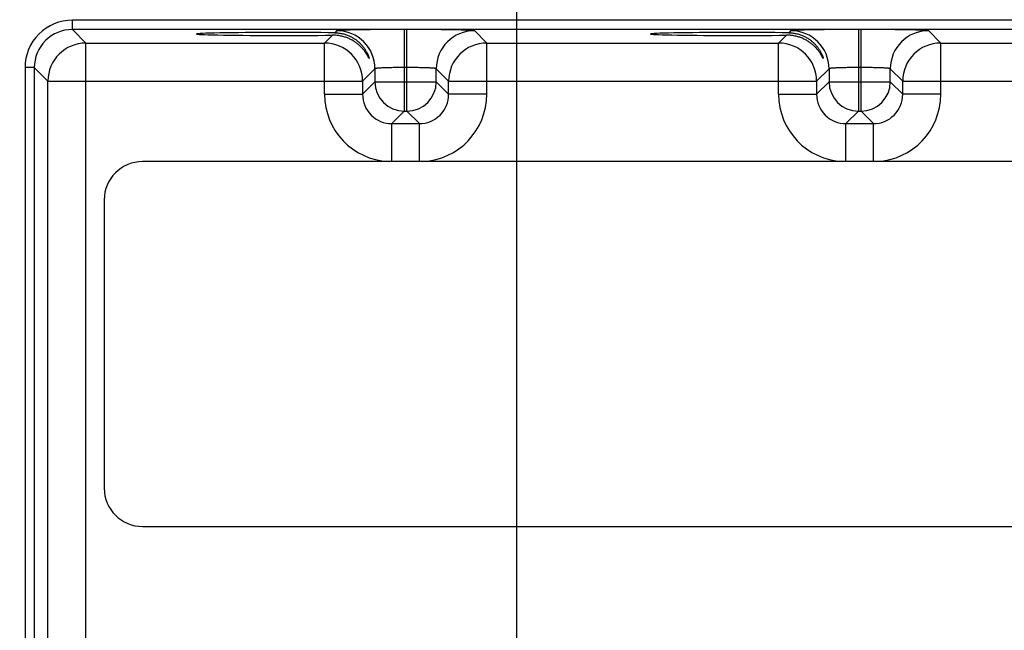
# Model space of a CAD drawing. Header units: inches. Extents: x 0 to 34, y 0 to 22.
# Tile 18 of 69: x 11.5 to 13.6, y 15.7 to 17. Entities that reach past the tile are written whole.
import ezdxf

# ---------------------------------------------------------------- set-up
doc = ezdxf.new("R2010")
doc.units = ezdxf.units.IN
doc.header["$LTSCALE"] = 1.87
doc.header["$MEASUREMENT"] = 0
doc.layers.get('0').update_dxf_attribs({"linetype": 'CONTINUOUS'})
doc.layers.add('DIMENSIONS', color=7, linetype='CONTINUOUS')
doc.styles.get("Standard").update_dxf_attribs({"font": 'txt', "width": 0.8})
doc.dimstyles.new('DIMSTYLE_1', dxfattribs={"dimtxt": 0.15625, "dimasz": 0.1875, "dimexe": 0.125, "dimexo": 0.0625, "dimgap": 0.09, "dimtad": 0, "dimtih": 1, "dimtoh": 1, "dimzin": 4, "dimdsep": 46, "dimtxsty": 'STANDARD', "dimblk": 'CLOSED', "dimblk1": 'CLOSED', "dimblk2": 'CLOSED', "dimcen": 0.09, "dimadec": 0, "dimazin": 0, "dimtfac": 1, "dimtofl": 0, "dimtmove": 0, "dimatfit": 3, "dimldrblk": 'CLOSED', "dimfxl": 1, "dimtolj": 1, "dimtzin": 4, "dimarcsym": 0})

# ---------------------------------------------------------------- blocks, each defined once
blk = doc.blocks.new('*D9')
at = {"layer": 'DIMENSIONS', "color": 2, "linetype": 'CONTINUOUS'}
blk.add_line((12.5582, 15.3143), (12.5582, 17.7725), dxfattribs=at)
at = {"layer": 'DIMENSIONS', "color": 2, "linetype": 'CONTINUOUS', "insert": (12.4801, 17.8506), "char_height": 0.15625, "width": 1.53125, "attachment_point": 1, "rotation": 90, "line_spacing_factor": 0.9}
blk.add_mtext('3.95{\\Ftxt.shx;\\W1.000000;\\H0.156250; }[100,3]', dxfattribs=at)
blk = doc.blocks.new('_CLOSED')
at = {"color": 0, "linetype": 'BYBLOCK'}
for p, q in [((0, 0), (-1, 0.167)), ((-1, 0.167), (-1, -0.167)), ((-1, -0.167), (0, 0)), ((-1, 0), (0, 0))]:
    blk.add_line(p, q, dxfattribs=at)
blk = doc.blocks.new('*D10')
at = {"layer": 'DIMENSIONS', "color": 2, "linetype": 'CONTINUOUS'}
blk.add_line((14.4182, 15.3143), (14.4182, 17.8114), dxfattribs=at)
at = {"layer": 'DIMENSIONS', "color": 2, "linetype": 'CONTINUOUS', "insert": (14.3401, 17.8895), "char_height": 0.15625, "width": 1.53125, "attachment_point": 1, "rotation": 90, "line_spacing_factor": 0.9}
blk.add_mtext('5.81{\\Ftxt.shx;\\W1.000000;\\H0.156250; }[147,6]', dxfattribs=at)

msp = doc.modelspace()

# ---------------------------------------------------------------- linework, layer by layer
at = {"color": 7, "linetype": 'CONTINUOUS'}
for p, q in [((11.6477, 16.9555), (11.6477, 16.9745)), ((15.3179, 16.9745), (11.6477, 16.9745)), ((11.6755, 16.9277), (11.6477, 16.9555)), ((15.3179, 16.9555), (11.6477, 16.9555)), ((12.1802, 16.9438), (12.1641, 16.9277)), ((12.1895, 16.9531), (12.1852, 16.9488)), ((12.3275, 16.9554), (12.3275, 16.7881)), ((12.333, 16.9554), (12.3275, 16.9554)), ((12.333, 16.7881), (12.333, 16.9554)), ((12.4964, 16.9277), (12.471, 16.9531)), ((13.1102, 16.9438), (13.0941, 16.9277)), ((13.1195, 16.9531), (13.1152, 16.9488)), ((13.2575, 16.9554), (13.2575, 16.7881)), ((13.263, 16.9554), (13.2575, 16.9554)), ((13.263, 16.7881), (13.263, 16.9554)), ((13.4264, 16.9277), (13.401, 16.9531)), ((11.6755, 13.805), (11.6755, 16.9277)), ((11.6755, 16.9277), (12.1641, 16.9277)), ((12.1641, 16.8227), (12.1641, 16.9277)), ((12.4964, 16.8227), (12.4964, 16.9277)), ((12.4964, 16.9277), (13.0941, 16.9277)), ((13.0941, 16.8227), (13.0941, 16.9277)), ((13.4264, 16.8227), (13.4264, 16.9277)), ((13.4264, 16.9277), (14.0241, 16.9277)), ((11.5507, 16.8775), (11.5507, 13.8551)), ((11.5697, 16.8775), (11.5507, 16.8775)), ((11.5697, 16.8775), (11.5697, 13.8551)), ((11.5976, 16.8497), (11.5697, 16.8775)), ((12.2675, 16.8751), (12.2421, 16.8497)), ((12.2675, 16.8751), (12.2675, 16.8481)), ((12.333, 16.8774), (12.3275, 16.8774)), ((12.393, 16.8481), (12.393, 16.8751)), ((12.4184, 16.8497), (12.393, 16.8751)), ((13.1975, 16.8751), (13.1721, 16.8497)), ((13.1975, 16.8751), (13.1975, 16.8481)), ((13.263, 16.8774), (13.2575, 16.8774)), ((13.323, 16.8481), (13.323, 16.8751)), ((13.3484, 16.8497), (13.323, 16.8751)), ((11.5976, 13.883), (11.5976, 16.8497)), ((11.5976, 16.8497), (12.2421, 16.8497)), ((12.2421, 16.8497), (12.2421, 16.8227)), ((12.2675, 16.8481), (12.2421, 16.8227)), ((12.2675, 16.8481), (12.393, 16.8481)), ((12.393, 16.8481), (12.4184, 16.8227)), ((12.4184, 16.8227), (12.4184, 16.8497)), ((12.4184, 16.8497), (13.1721, 16.8497)), ((13.1721, 16.8497), (13.1721, 16.8227)), ((13.1975, 16.8481), (13.1721, 16.8227)), ((13.1975, 16.8481), (13.323, 16.8481)), ((13.323, 16.8481), (13.3484, 16.8227)), ((13.3484, 16.8227), (13.3484, 16.8497)), ((13.3484, 16.8497), (14.1021, 16.8497)), ((12.1641, 16.8227), (12.2421, 16.8227)), ((12.4964, 16.8227), (12.4184, 16.8227)), ((13.0941, 16.8227), (13.1721, 16.8227)), ((13.4264, 16.8227), (13.3484, 16.8227)), ((12.3275, 16.7881), (12.3021, 16.7627)), ((12.3275, 16.7881), (12.333, 16.7881)), ((12.333, 16.7881), (12.3584, 16.7627)), ((13.2575, 16.7881), (13.2321, 16.7627)), ((13.2575, 16.7881), (13.263, 16.7881)), ((13.263, 16.7881), (13.2884, 16.7627)), ((12.3021, 16.6849), (12.3021, 16.7627)), ((12.3021, 16.7627), (12.3584, 16.7627)), ((12.3584, 16.6849), (12.3584, 16.7627)), ((13.2321, 16.6849), (13.2321, 16.7627)), ((13.2321, 16.7627), (13.2884, 16.7627)), ((13.2884, 16.6849), (13.2884, 16.7627)), ((15.1774, 16.6849), (11.7916, 16.6849)), ((11.7129, 16.6061), (11.7129, 16.0156)), ((11.7916, 15.9369), (15.1774, 15.9369))]:
    msp.add_line(p, q, dxfattribs=at)
for centre, radius, start, end in [((11.6477, 16.8775), 0.097, 89.9969, 180.0031), ((11.6477, 16.8775), 0.078, 89.9906, 180.0094), ((12.1894, 16.875), 0.078, 0.0209, 89.9791), ((12.471, 16.875), 0.078, 90.0209, 179.9791), ((13.1194, 16.875), 0.078, 0.0209, 89.9791), ((13.401, 16.875), 0.078, 90.0209, 179.9791), ((11.6756, 16.8497), 0.078, 90.0209, 179.9791), ((12.1641, 16.8497), 0.078, 0.0209, 89.9791), ((12.4964, 16.8497), 0.078, 90.0209, 179.9791), ((13.0941, 16.8497), 0.078, 0.0209, 89.9791), ((13.4264, 16.8497), 0.078, 90.0209, 179.9791), ((12.3275, 16.8481), 0.06, 180.0209, 269.9791), ((12.333, 16.8481), 0.06, 270.0209, 359.9791), ((13.2575, 16.8481), 0.06, 180.0209, 269.9791), ((13.263, 16.8481), 0.06, 270.0209, 359.9791), ((12.3021, 16.8227), 0.138, 179.9963, 267.1169), ((12.302, 16.8226), 0.06, 179.9636, 270.0364), ((12.3584, 16.8226), 0.06, 269.9636, 0.0364), ((12.3584, 16.8227), 0.138, 272.8863, 0.0033), ((13.2321, 16.8227), 0.138, 179.9963, 267.1169), ((13.232, 16.8226), 0.06, 179.9636, 270.0364), ((13.2884, 16.8226), 0.06, 269.9636, 0.0364), ((13.2884, 16.8227), 0.138, 272.8863, 0.0033), ((11.7916, 16.6061), 0.0787, 90, 180), ((11.7916, 16.0156), 0.0787, 180, 270)]:
    msp.add_arc(centre, radius, start, end, dxfattribs=at)
for centre in [(12.0792, 16.9463), (13.0092, 16.9463)]:
    msp.add_ellipse(centre, major_axis=(0.1771, 0), ratio=0.017455, start_param=0.92934, end_param=5.318939, dxfattribs=at)
for points, knots in [([(12.2555, 16.8964), (12.2555, 16.8964), (12.2555, 16.8964), (12.2555, 16.8964), (12.2555, 16.8964), (12.2555, 16.8963), (12.2555, 16.8963), (12.2555, 16.8963), (12.2554, 16.8963), (12.2554, 16.8963), (12.2554, 16.8963), (12.2554, 16.8964), (12.2553, 16.8964), (12.2553, 16.8965), (12.2552, 16.8965), (12.2552, 16.8967), (12.2551, 16.8968), (12.255, 16.897), (12.2549, 16.8972), (12.2547, 16.8974), (12.2546, 16.8976), (12.2545, 16.8979), (12.2543, 16.8982), (12.2541, 16.8986), (12.2538, 16.8991), (12.2534, 16.8998), (12.253, 16.9006), (12.2525, 16.9015), (12.252, 16.9023), (12.2515, 16.9032), (12.2509, 16.9042), (12.2503, 16.9052), (12.2497, 16.9062), (12.2488, 16.9076), (12.2476, 16.9094), (12.246, 16.9115), (12.2443, 16.9137), (12.2425, 16.9159), (12.2405, 16.9181), (12.2384, 16.9203), (12.2353, 16.9232), (12.2311, 16.9268), (12.2256, 16.9307), (12.2195, 16.9344), (12.2127, 16.9376), (12.2067, 16.9398), (12.2016, 16.9412), (12.1976, 16.9422), (12.1934, 16.9429), (12.1891, 16.9435), (12.1847, 16.9438), (12.1817, 16.9438), (12.1802, 16.9438)], [0, 0, 0, 0, 0.000408, 0.000746, 0.00102, 0.001238, 0.001416, 0.001584, 0.001775, 0.002015, 0.002314, 0.002681, 0.003117, 0.003624, 0.004856, 0.006377, 0.008184, 0.010272, 0.012634, 0.015263, 0.01815, 0.021287, 0.024663, 0.028271, 0.036139, 0.044819, 0.054238, 0.06433, 0.075034, 0.086297, 0.098068, 0.110304, 0.122967, 0.136024, 0.163203, 0.191651, 0.221225, 0.251817, 0.28335, 0.315769, 0.349037, 0.418024, 0.490261, 0.565813, 0.644832, 0.727524, 0.770333, 0.814151, 0.859004, 0.904917, 0.951912, 1, 1, 1, 1]), ([(12.1852, 16.9488), (12.1867, 16.9488), (12.1895, 16.9487), (12.1937, 16.9483), (12.1977, 16.9476), (12.2017, 16.9468), (12.2054, 16.9458), (12.2091, 16.9446), (12.2126, 16.9433), (12.217, 16.9413), (12.2222, 16.9386), (12.228, 16.9349), (12.2331, 16.9308), (12.2377, 16.9265), (12.2411, 16.9227), (12.2436, 16.9197), (12.2453, 16.9174), (12.2469, 16.9151), (12.2483, 16.9128), (12.2497, 16.9106), (12.2508, 16.9084), (12.2519, 16.9063), (12.2528, 16.9043), (12.2535, 16.9027), (12.254, 16.9015), (12.2543, 16.9006), (12.2546, 16.8998), (12.2548, 16.8991), (12.255, 16.8985), (12.2552, 16.8979), (12.2553, 16.8975), (12.2554, 16.8972), (12.2554, 16.897), (12.2555, 16.8968), (12.2555, 16.8967), (12.2555, 16.8966), (12.2555, 16.8965), (12.2555, 16.8964)], [0, 0, 0, 0, 0.045849, 0.09064, 0.134399, 0.177158, 0.218951, 0.259815, 0.299787, 0.338903, 0.414687, 0.487439, 0.557348, 0.624522, 0.688961, 0.720121, 0.750525, 0.780117, 0.808824, 0.836541, 0.863133, 0.888419, 0.912162, 0.934058, 0.944197, 0.953723, 0.962576, 0.970688, 0.97799, 0.984411, 0.98988, 0.992238, 0.994334, 0.996163, 0.997718, 0.998997, 1, 1, 1, 1]), ([(12.3275, 16.9554), (12.323, 16.9554), (12.3141, 16.9554), (12.3009, 16.9554), (12.2879, 16.9553), (12.2754, 16.9553), (12.2633, 16.9552), (12.2518, 16.955), (12.241, 16.9549), (12.2325, 16.9548), (12.2261, 16.9547), (12.2217, 16.9546), (12.2176, 16.9545), (12.2136, 16.9544), (12.21, 16.9543), (12.2066, 16.9542), (12.2035, 16.9541), (12.2008, 16.954), (12.1983, 16.9539), (12.1964, 16.9538), (12.195, 16.9537), (12.1941, 16.9536), (12.1933, 16.9536), (12.1926, 16.9535), (12.1919, 16.9535), (12.1913, 16.9534), (12.1908, 16.9534), (12.1904, 16.9533), (12.1901, 16.9533), (12.1899, 16.9532), (12.1898, 16.9532), (12.1897, 16.9532), (12.1896, 16.9531), (12.1895, 16.9531), (12.1895, 16.9531), (12.1895, 16.9531), (12.1895, 16.9531)], [0, 0, 0, 0, 0.0969, 0.192887, 0.287057, 0.378522, 0.466426, 0.549933, 0.628266, 0.700678, 0.734452, 0.766498, 0.796738, 0.825099, 0.85152, 0.875938, 0.898293, 0.918531, 0.936609, 0.952488, 0.95959, 0.966128, 0.972097, 0.977495, 0.982319, 0.986568, 0.99024, 0.993335, 0.99585, 0.996891, 0.997788, 0.998545, 0.999162, 0.999644, 0.999837, 1, 1, 1, 1]), ([(12.471, 16.9531), (12.471, 16.9531), (12.471, 16.9531), (12.4709, 16.9531), (12.4709, 16.9531), (12.4708, 16.9532), (12.4707, 16.9532), (12.4706, 16.9532), (12.4704, 16.9533), (12.4701, 16.9533), (12.4697, 16.9534), (12.4692, 16.9534), (12.4686, 16.9535), (12.4679, 16.9535), (12.4672, 16.9536), (12.4664, 16.9536), (12.4655, 16.9537), (12.4641, 16.9538), (12.4622, 16.9539), (12.4597, 16.954), (12.4569, 16.9541), (12.4538, 16.9542), (12.4505, 16.9543), (12.4468, 16.9544), (12.4429, 16.9545), (12.4388, 16.9546), (12.4343, 16.9547), (12.428, 16.9548), (12.4195, 16.9549), (12.4087, 16.955), (12.3972, 16.9552), (12.3851, 16.9553), (12.3725, 16.9553), (12.3596, 16.9554), (12.3464, 16.9554), (12.3375, 16.9554), (12.333, 16.9554)], [0, 0, 0, 0, 0.000163, 0.000356, 0.000838, 0.001455, 0.002212, 0.003109, 0.00415, 0.006665, 0.00976, 0.013432, 0.017681, 0.022505, 0.027903, 0.033872, 0.04041, 0.047512, 0.063391, 0.081469, 0.101707, 0.124062, 0.14848, 0.174901, 0.203262, 0.233502, 0.265548, 0.299322, 0.371734, 0.450067, 0.533574, 0.621478, 0.712943, 0.807113, 0.9031, 1, 1, 1, 1]), ([(13.1855, 16.8964), (13.1855, 16.8964), (13.1855, 16.8964), (13.1855, 16.8964), (13.1855, 16.8964), (13.1855, 16.8963), (13.1855, 16.8963), (13.1855, 16.8963), (13.1854, 16.8963), (13.1854, 16.8963), (13.1854, 16.8963), (13.1854, 16.8964), (13.1853, 16.8964), (13.1853, 16.8965), (13.1852, 16.8965), (13.1852, 16.8967), (13.1851, 16.8968), (13.185, 16.897), (13.1849, 16.8972), (13.1847, 16.8974), (13.1846, 16.8976), (13.1845, 16.8979), (13.1843, 16.8982), (13.1841, 16.8986), (13.1838, 16.8991), (13.1834, 16.8998), (13.183, 16.9006), (13.1825, 16.9015), (13.182, 16.9023), (13.1815, 16.9032), (13.1809, 16.9042), (13.1803, 16.9052), (13.1797, 16.9062), (13.1788, 16.9076), (13.1776, 16.9094), (13.176, 16.9115), (13.1743, 16.9137), (13.1725, 16.9159), (13.1705, 16.9181), (13.1684, 16.9203), (13.1653, 16.9232), (13.1611, 16.9268), (13.1556, 16.9307), (13.1495, 16.9344), (13.1427, 16.9376), (13.1367, 16.9398), (13.1316, 16.9412), (13.1276, 16.9422), (13.1234, 16.9429), (13.1191, 16.9435), (13.1147, 16.9438), (13.1117, 16.9438), (13.1102, 16.9438)], [0, 0, 0, 0, 0.000408, 0.000746, 0.00102, 0.001238, 0.001416, 0.001584, 0.001775, 0.002015, 0.002314, 0.002681, 0.003117, 0.003624, 0.004856, 0.006377, 0.008184, 0.010272, 0.012634, 0.015263, 0.01815, 0.021287, 0.024663, 0.028271, 0.036139, 0.044819, 0.054238, 0.06433, 0.075034, 0.086297, 0.098068, 0.110304, 0.122967, 0.136024, 0.163203, 0.191651, 0.221225, 0.251817, 0.28335, 0.315769, 0.349037, 0.418024, 0.490261, 0.565813, 0.644832, 0.727524, 0.770333, 0.814151, 0.859004, 0.904917, 0.951912, 1, 1, 1, 1]), ([(13.1152, 16.9488), (13.1167, 16.9488), (13.1195, 16.9487), (13.1237, 16.9483), (13.1277, 16.9476), (13.1317, 16.9468), (13.1354, 16.9458), (13.1391, 16.9446), (13.1426, 16.9433), (13.147, 16.9413), (13.1522, 16.9386), (13.158, 16.9349), (13.1631, 16.9308), (13.1677, 16.9265), (13.1711, 16.9227), (13.1736, 16.9197), (13.1753, 16.9174), (13.1769, 16.9151), (13.1783, 16.9128), (13.1797, 16.9106), (13.1808, 16.9084), (13.1819, 16.9063), (13.1828, 16.9043), (13.1835, 16.9027), (13.184, 16.9015), (13.1843, 16.9006), (13.1846, 16.8998), (13.1848, 16.8991), (13.185, 16.8985), (13.1852, 16.8979), (13.1853, 16.8975), (13.1854, 16.8972), (13.1854, 16.897), (13.1855, 16.8968), (13.1855, 16.8967), (13.1855, 16.8966), (13.1855, 16.8965), (13.1855, 16.8964)], [0, 0, 0, 0, 0.045849, 0.09064, 0.134399, 0.177158, 0.218951, 0.259815, 0.299787, 0.338903, 0.414687, 0.487439, 0.557348, 0.624522, 0.688961, 0.720121, 0.750525, 0.780117, 0.808824, 0.836541, 0.863133, 0.888419, 0.912162, 0.934058, 0.944197, 0.953723, 0.962576, 0.970688, 0.97799, 0.984411, 0.98988, 0.992238, 0.994334, 0.996163, 0.997718, 0.998997, 1, 1, 1, 1]), ([(13.2575, 16.9554), (13.253, 16.9554), (13.2441, 16.9554), (13.2309, 16.9554), (13.2179, 16.9553), (13.2054, 16.9553), (13.1933, 16.9552), (13.1818, 16.955), (13.171, 16.9549), (13.1625, 16.9548), (13.1561, 16.9547), (13.1517, 16.9546), (13.1476, 16.9545), (13.1436, 16.9544), (13.14, 16.9543), (13.1366, 16.9542), (13.1335, 16.9541), (13.1308, 16.954), (13.1283, 16.9539), (13.1264, 16.9538), (13.125, 16.9537), (13.1241, 16.9536), (13.1233, 16.9536), (13.1226, 16.9535), (13.1219, 16.9535), (13.1213, 16.9534), (13.1208, 16.9534), (13.1204, 16.9533), (13.1201, 16.9533), (13.1199, 16.9532), (13.1198, 16.9532), (13.1197, 16.9532), (13.1196, 16.9531), (13.1195, 16.9531), (13.1195, 16.9531), (13.1195, 16.9531), (13.1195, 16.9531)], [0, 0, 0, 0, 0.0969, 0.192887, 0.287057, 0.378522, 0.466426, 0.549933, 0.628266, 0.700678, 0.734452, 0.766498, 0.796738, 0.825099, 0.85152, 0.875938, 0.898293, 0.918531, 0.936609, 0.952488, 0.95959, 0.966128, 0.972097, 0.977495, 0.982319, 0.986568, 0.99024, 0.993335, 0.99585, 0.996891, 0.997788, 0.998545, 0.999162, 0.999644, 0.999837, 1, 1, 1, 1]), ([(13.401, 16.9531), (13.401, 16.9531), (13.401, 16.9531), (13.4009, 16.9531), (13.4009, 16.9531), (13.4008, 16.9532), (13.4007, 16.9532), (13.4006, 16.9532), (13.4004, 16.9533), (13.4001, 16.9533), (13.3997, 16.9534), (13.3992, 16.9534), (13.3986, 16.9535), (13.3979, 16.9535), (13.3972, 16.9536), (13.3964, 16.9536), (13.3955, 16.9537), (13.3941, 16.9538), (13.3922, 16.9539), (13.3897, 16.954), (13.3869, 16.9541), (13.3838, 16.9542), (13.3805, 16.9543), (13.3768, 16.9544), (13.3729, 16.9545), (13.3688, 16.9546), (13.3643, 16.9547), (13.358, 16.9548), (13.3495, 16.9549), (13.3387, 16.955), (13.3272, 16.9552), (13.3151, 16.9553), (13.3025, 16.9553), (13.2896, 16.9554), (13.2764, 16.9554), (13.2675, 16.9554), (13.263, 16.9554)], [0, 0, 0, 0, 0.000163, 0.000356, 0.000838, 0.001455, 0.002212, 0.003109, 0.00415, 0.006665, 0.00976, 0.013432, 0.017681, 0.022505, 0.027903, 0.033872, 0.04041, 0.047512, 0.063391, 0.081469, 0.101707, 0.124062, 0.14848, 0.174901, 0.203262, 0.233502, 0.265548, 0.299322, 0.371734, 0.450067, 0.533574, 0.621478, 0.712943, 0.807113, 0.9031, 1, 1, 1, 1]), ([(12.3275, 16.8774), (12.3255, 16.8774), (12.3217, 16.8774), (12.3159, 16.8774), (12.3103, 16.8773), (12.3048, 16.8773), (12.2995, 16.8772), (12.2953, 16.8771), (12.2921, 16.877), (12.2891, 16.8769), (12.2855, 16.8768), (12.2816, 16.8766), (12.2786, 16.8764), (12.2764, 16.8763), (12.2749, 16.8762), (12.2736, 16.8761), (12.2724, 16.876), (12.2713, 16.8759), (12.2703, 16.8758), (12.2696, 16.8757), (12.2691, 16.8756), (12.2688, 16.8755), (12.2685, 16.8755), (12.2683, 16.8754), (12.268, 16.8754), (12.2679, 16.8753), (12.2677, 16.8753), (12.2676, 16.8752), (12.2676, 16.8752), (12.2675, 16.8752), (12.2675, 16.8751), (12.2675, 16.8751), (12.2675, 16.8751)], [0, 0, 0, 0, 0.096721, 0.192531, 0.286526, 0.377821, 0.465558, 0.548911, 0.588698, 0.627098, 0.699386, 0.765099, 0.823624, 0.850019, 0.87442, 0.89677, 0.91702, 0.935124, 0.951044, 0.964747, 0.97076, 0.976211, 0.981098, 0.985422, 0.989184, 0.992389, 0.995043, 0.996169, 0.997166, 0.998038, 0.998793, 1, 1, 1, 1]), ([(12.393, 16.8751), (12.393, 16.8751), (12.393, 16.8751), (12.3929, 16.8752), (12.3929, 16.8752), (12.3928, 16.8752), (12.3927, 16.8753), (12.3926, 16.8753), (12.3924, 16.8754), (12.3922, 16.8754), (12.392, 16.8755), (12.3917, 16.8755), (12.3913, 16.8756), (12.3909, 16.8757), (12.3901, 16.8758), (12.3892, 16.8759), (12.3881, 16.876), (12.3869, 16.8761), (12.3856, 16.8762), (12.3841, 16.8763), (12.3819, 16.8764), (12.3789, 16.8766), (12.375, 16.8768), (12.3714, 16.8769), (12.3684, 16.877), (12.3652, 16.8771), (12.3609, 16.8772), (12.3557, 16.8773), (12.3502, 16.8773), (12.3446, 16.8774), (12.3388, 16.8774), (12.335, 16.8774), (12.333, 16.8774)], [0, 0, 0, 0, 0.001207, 0.001962, 0.002834, 0.003831, 0.004957, 0.007611, 0.010816, 0.014578, 0.018902, 0.023789, 0.02924, 0.035253, 0.048956, 0.064876, 0.08298, 0.10323, 0.12558, 0.149981, 0.176376, 0.234901, 0.300614, 0.372902, 0.411302, 0.451089, 0.534442, 0.622179, 0.713474, 0.807469, 0.903279, 1, 1, 1, 1]), ([(13.2575, 16.8774), (13.2555, 16.8774), (13.2517, 16.8774), (13.2459, 16.8774), (13.2403, 16.8773), (13.2348, 16.8773), (13.2295, 16.8772), (13.2253, 16.8771), (13.2221, 16.877), (13.2191, 16.8769), (13.2155, 16.8768), (13.2116, 16.8766), (13.2086, 16.8764), (13.2064, 16.8763), (13.2049, 16.8762), (13.2036, 16.8761), (13.2024, 16.876), (13.2013, 16.8759), (13.2003, 16.8758), (13.1996, 16.8757), (13.1991, 16.8756), (13.1988, 16.8755), (13.1985, 16.8755), (13.1983, 16.8754), (13.198, 16.8754), (13.1979, 16.8753), (13.1977, 16.8753), (13.1976, 16.8752), (13.1976, 16.8752), (13.1975, 16.8752), (13.1975, 16.8751), (13.1975, 16.8751), (13.1975, 16.8751)], [0, 0, 0, 0, 0.096721, 0.192531, 0.286526, 0.377821, 0.465558, 0.548911, 0.588698, 0.627098, 0.699386, 0.765099, 0.823624, 0.850019, 0.87442, 0.89677, 0.91702, 0.935124, 0.951044, 0.964747, 0.97076, 0.976211, 0.981098, 0.985422, 0.989184, 0.992389, 0.995043, 0.996169, 0.997166, 0.998038, 0.998793, 1, 1, 1, 1]), ([(13.323, 16.8751), (13.323, 16.8751), (13.323, 16.8751), (13.3229, 16.8752), (13.3229, 16.8752), (13.3228, 16.8752), (13.3227, 16.8753), (13.3226, 16.8753), (13.3224, 16.8754), (13.3222, 16.8754), (13.322, 16.8755), (13.3217, 16.8755), (13.3213, 16.8756), (13.3209, 16.8757), (13.3201, 16.8758), (13.3192, 16.8759), (13.3181, 16.876), (13.3169, 16.8761), (13.3156, 16.8762), (13.3141, 16.8763), (13.3119, 16.8764), (13.3089, 16.8766), (13.305, 16.8768), (13.3014, 16.8769), (13.2984, 16.877), (13.2952, 16.8771), (13.2909, 16.8772), (13.2857, 16.8773), (13.2802, 16.8773), (13.2746, 16.8774), (13.2688, 16.8774), (13.265, 16.8774), (13.263, 16.8774)], [0, 0, 0, 0, 0.001207, 0.001962, 0.002834, 0.003831, 0.004957, 0.007611, 0.010816, 0.014578, 0.018902, 0.023789, 0.02924, 0.035253, 0.048956, 0.064876, 0.08298, 0.10323, 0.12558, 0.149981, 0.176376, 0.234901, 0.300614, 0.372902, 0.411302, 0.451089, 0.534442, 0.622179, 0.713474, 0.807469, 0.903279, 1, 1, 1, 1])]:
    msp.add_open_spline(points, degree=3, knots=knots, dxfattribs=at)

# ---------------------------------------------------------------- dimensions: what is measured, and where the dimension line sits
at = {"layer": 'DIMENSIONS', "color": 2, "linetype": 'CONTINUOUS'}
for feature_location, offset, picture, middle in [((14.4182, 15.3143), (0, 2.4971), '*D10', (14.4182, 18.6552)), ((12.5582, 15.3143), (0, 2.4581), '*D9', (12.5582, 18.6162))]:
    dim = msp.add_ordinate_dim(feature_location=feature_location, offset=offset, dtype=1, origin=(8.6086, 15.2518), dimstyle='DIMSTYLE_1', override={"dimtad": 1, "dimtih": 0, "dimtoh": 0}, dxfattribs=at)
    dim.commit()
    dim.dimension.update_dxf_attribs({"geometry": picture, "text_midpoint": middle})

doc.saveas('drawing.dxf')
